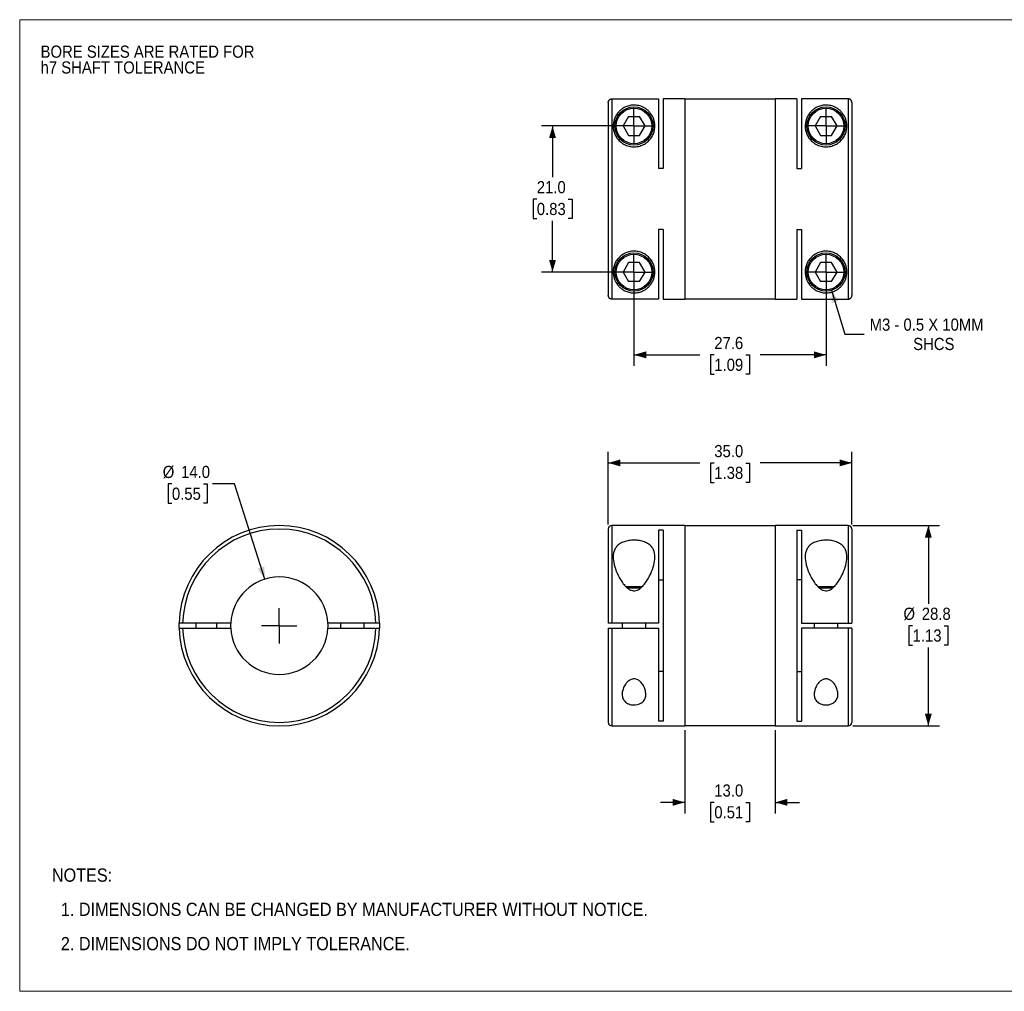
# Model space of a CAD drawing. Header units: millimetres. Extents: x 0 to 216, y 0 to 140.
# Tile 1 of 2: x 0 to 142, y 0 to 140. Entities that reach past the tile are written whole.
import ezdxf

# ---------------------------------------------------------------- set-up
doc = ezdxf.new("R2010")
doc.units = ezdxf.units.MM
doc.header["$LTSCALE"] = 0.5
doc.linetypes.add('SLD-Solid', pattern=[0])
doc.layers.add('SLD-0', color=7, linetype='SLD-Solid', lineweight=25)
doc.layers.add('TEXT', color=140, linetype='SLD-Solid', lineweight=25)
doc.styles.add('SLDTEXTSTYLE0', font='GOTHIC.TTF', dxfattribs={"width": 0.913})
doc.dimstyles.new('SLDDIMSTYLE0', dxfattribs={"dimtxt": 1.75, "dimasz": 1.75, "dimexe": 0, "dimexo": 0.0625, "dimgap": 0.4375, "dimtad": 0, "dimtih": 1, "dimtoh": 1, "dimdec": 1, "dimrnd": 1e-09, "dimzin": 4, "dimdsep": 46, "dimtxsty": 'SLDTEXTSTYLE0', "dimsah": 1, "dimcen": 0, "dimadec": 0, "dimazin": 1, "dimtfac": 1, "dimtdec": 1, "dimtofl": 0, "dimtmove": 0, "dimatfit": 3, "dimfxl": 0, "dimfrac": 2, "dimtolj": 1, "dimtzin": 12, "dimarcsym": 0})
doc.dimstyles.new('SLDDIMSTYLE1', dxfattribs={"dimtxt": 1.75, "dimasz": 1.75, "dimexe": 0, "dimexo": 0.0625, "dimgap": 0.4375, "dimtad": 0, "dimtih": 1, "dimtoh": 1, "dimdec": 1, "dimrnd": 1e-09, "dimzin": 4, "dimdsep": 46, "dimtxsty": 'SLDTEXTSTYLE0', "dimsah": 1, "dimcen": 0.09, "dimadec": 0, "dimazin": 1, "dimtfac": 1, "dimtdec": 1, "dimtmove": 0, "dimatfit": 0, "dimfxl": 0, "dimfrac": 2, "dimtolj": 1, "dimtzin": 12, "dimarcsym": 0})
doc.dimstyles.new('SLDDIMSTYLE2', dxfattribs={"dimtxt": 1.75, "dimasz": 1.75, "dimexe": 0, "dimexo": 0.0625, "dimgap": 0.4375, "dimtad": 0, "dimtih": 1, "dimtoh": 1, "dimdec": 1, "dimrnd": 1e-09, "dimzin": 4, "dimdsep": 46, "dimtxsty": 'SLDTEXTSTYLE0', "dimsah": 1, "dimcen": 0.09, "dimadec": 0, "dimazin": 1, "dimtfac": 1, "dimtdec": 1, "dimtofl": 0, "dimtmove": 0, "dimatfit": 3, "dimfxl": 0, "dimfrac": 2, "dimtolj": 1, "dimtzin": 12, "dimarcsym": 0})
doc.dimstyles.new('SLDDIMSTYLE3', dxfattribs={"dimtxt": 1.75, "dimasz": 1.75, "dimexe": 0, "dimexo": 0.0625, "dimgap": 0.4375, "dimtad": 0, "dimtih": 1, "dimtoh": 1, "dimdec": 1, "dimrnd": 1e-09, "dimzin": 12, "dimdsep": 46, "dimtxsty": 'SLDTEXTSTYLE0', "dimsah": 1, "dimcen": 0.09, "dimadec": 0, "dimazin": 3, "dimtfac": 1, "dimtdec": 1, "dimtofl": 0, "dimtmove": 0, "dimatfit": 3, "dimfxl": 0, "dimfrac": 2, "dimtolj": 1, "dimtzin": 12, "dimarcsym": 0})
doc.dimstyles.new('SLDDIMSTYLE4', dxfattribs={"dimtxt": 1.75, "dimasz": 1.75, "dimexe": 0, "dimexo": 0.0625, "dimgap": 0.4375, "dimtad": 0, "dimtih": 1, "dimtoh": 1, "dimdec": 1, "dimrnd": 1e-09, "dimzin": 12, "dimdsep": 46, "dimtxsty": 'SLDTEXTSTYLE0', "dimsah": 1, "dimcen": 0, "dimadec": 0, "dimazin": 3, "dimtfac": 1, "dimtdec": 1, "dimtofl": 0, "dimtmove": 0, "dimatfit": 3, "dimfxl": 0, "dimfrac": 2, "dimtolj": 1, "dimtzin": 12, "dimarcsym": 0})

# ---------------------------------------------------------------- blocks, each defined once
blk = doc.blocks.new('Block2')
at = {"color": 7, "linetype": 'SLD-Solid', "lineweight": 18}
for p, q in [((0, 139.7), (215.9, 139.7)), ((0, 139.7), (0, 0)), ((215.9, 139.7), (215.9, 0)), ((0, 0), (215.9, 0))]:
    blk.add_line(p, q, dxfattribs=at)
blk = doc.blocks.new('SW_NOTE_0_2')
at = {"layer": 'SLD-0', "color": 0, "char_height": 1.75, "attachment_point": 1, "style": 'SLDTEXTSTYLE0'}
for s, insert in [('BORE SIZES ARE RATED FOR ', (0, 2.24)), ('h7 SHAFT TOLERANCE', (0, -0.03))]:
    blk.add_mtext(s, dxfattribs=dict(at, insert=insert))
blk = doc.blocks.new('SW_NOTE_0_3')
at = {"layer": 'TEXT', "color": 0, "char_height": 1.905, "attachment_point": 1, "style": 'SLDTEXTSTYLE0'}
for s, insert in [('NOTES:', (0, 2.43)), ('  1. DIMENSIONS CAN BE CHANGED BY MANUFACTURER WITHOUT NOTICE.', (0, -2.49)), ('  2. DIMENSIONS DO NOT IMPLY TOLERANCE.', (0, -7.42))]:
    blk.add_mtext(s, dxfattribs=dict(at, insert=insert))
blk = doc.blocks.new('_D')
at = {"layer": 'SLD-0'}
for p, q in [((21.88, 72.96), (21.35, 72.96)), ((21.35, 72.96), (21.35, 70.18)), ((26.41, 72.96), (26.94, 72.96)), ((26.94, 72.96), (26.94, 70.18)), ((30.9, 72.96), (27.73, 72.96)), ((35.22, 59.25), (30.9, 72.96)), ((21.35, 70.18), (21.88, 70.18)), ((26.94, 70.18), (26.41, 70.18))]:
    blk.add_line(p, q, dxfattribs=at)
blk.add_solid([(35.22, 59.25), (35.17, 61.07), (34.21, 60.77)], dxfattribs=at)
at = {"layer": 'SLD-0', "char_height": 1.75, "attachment_point": 1, "style": 'SLDTEXTSTYLE0'}
for s, insert in [('%%c', (20.56, 75.55)), ('14.0', (23.2, 75.55)), ('0.55', (21.88, 72.42))]:
    blk.add_mtext(s, dxfattribs=dict(at, insert=insert))
blk = doc.blocks.new('SW_CENTERMARKSYMBOL_0')
at = {"layer": 'SLD-0', "color": 0}
for q in [(0, 2.54), (-2.54, 0), (0, -2.54), (2.54, 0)]:
    blk.add_line((0, 0), q, dxfattribs=at)
blk = doc.blocks.new('_D_1')
at = {"layer": 'SLD-0'}
for p, q in [((95.6, 37.54), (95.6, 25.58)), ((108.6, 37.54), (108.6, 25.58)), ((95.6, 27.17), (92.1, 27.17)), ((99.84, 27.16), (99.31, 27.16)), ((99.31, 27.16), (99.31, 24.38)), ((104.37, 27.16), (104.9, 27.16)), ((104.9, 27.16), (104.9, 24.38)), ((108.6, 27.17), (112.1, 27.17)), ((99.31, 24.38), (99.84, 24.38)), ((104.9, 24.38), (104.37, 24.38))]:
    blk.add_line(p, q, dxfattribs=at)
for points in [[(95.6, 27.17), (93.85, 27.67), (93.85, 26.67)], [(108.6, 27.17), (110.35, 26.67), (110.35, 27.67)]]:
    blk.add_solid(points, dxfattribs=at)
at = {"layer": 'SLD-0', "char_height": 1.75, "attachment_point": 1, "style": 'SLDTEXTSTYLE0'}
for s, insert in [('13.0', (99.84, 29.75)), ('0.51', (99.84, 26.62))]:
    blk.add_mtext(s, dxfattribs=dict(at, insert=insert))
blk = doc.blocks.new('_D_2')
at = {"layer": 'SLD-0'}
for p, q in [((84.6, 67.11), (84.6, 77.56)), ((119.6, 67.11), (119.6, 77.56)), ((84.6, 75.97), (97.77, 75.97)), ((99.84, 75.96), (99.31, 75.96)), ((99.31, 75.96), (99.31, 73.18)), ((104.37, 75.96), (104.9, 75.96)), ((104.9, 75.96), (104.9, 73.18)), ((119.6, 75.97), (106.43, 75.97)), ((99.31, 73.18), (99.84, 73.18)), ((104.9, 73.18), (104.37, 73.18))]:
    blk.add_line(p, q, dxfattribs=at)
for points in [[(84.6, 75.97), (86.35, 75.47), (86.35, 76.47)], [(119.6, 75.97), (117.85, 76.47), (117.85, 75.47)]]:
    blk.add_solid(points, dxfattribs=at)
at = {"layer": 'SLD-0', "char_height": 1.75, "attachment_point": 1, "style": 'SLDTEXTSTYLE0'}
for s, insert in [('35.0', (99.84, 78.55)), ('1.38', (99.84, 75.42))]:
    blk.add_mtext(s, dxfattribs=dict(at, insert=insert))
blk = doc.blocks.new('_D_3')
at = {"layer": 'SLD-0'}
for p, q in [((119.74, 66.97), (132.2, 66.97)), ((130.61, 66.97), (130.61, 55.71)), ((128.35, 52.57), (127.82, 52.57)), ((127.82, 52.57), (127.82, 49.79)), ((132.88, 52.57), (133.41, 52.57)), ((133.41, 52.57), (133.41, 49.79)), ((127.82, 49.79), (128.35, 49.79)), ((133.41, 49.79), (132.88, 49.79)), ((130.61, 38.17), (130.61, 49.44)), ((119.74, 38.17), (132.2, 38.17))]:
    blk.add_line(p, q, dxfattribs=at)
for points in [[(130.61, 66.97), (130.11, 65.22), (131.11, 65.22)], [(130.61, 38.17), (131.11, 39.92), (130.11, 39.92)]]:
    blk.add_solid(points, dxfattribs=at)
at = {"layer": 'SLD-0', "char_height": 1.75, "attachment_point": 1, "style": 'SLDTEXTSTYLE0'}
for s, insert in [('%%c', (127.03, 55.16)), ('28.8', (129.67, 55.16)), ('1.13', (128.35, 52.03))]:
    blk.add_mtext(s, dxfattribs=dict(at, insert=insert))
blk = doc.blocks.new('_D_5')
at = {"layer": 'SLD-0'}
for p, q in [((85.13, 124.42), (75.01, 124.42)), ((76.59, 124.42), (76.59, 117.07)), ((74.33, 113.91), (73.8, 113.91)), ((73.8, 113.91), (73.8, 111.13)), ((78.86, 113.91), (79.39, 113.91)), ((79.39, 113.91), (79.39, 111.13)), ((73.8, 111.13), (74.33, 111.13)), ((76.59, 103.42), (76.59, 110.77)), ((79.39, 111.13), (78.86, 111.13)), ((87.67, 103.42), (75.01, 103.42))]:
    blk.add_line(p, q, dxfattribs=at)
for points in [[(76.59, 124.42), (76.09, 122.67), (77.09, 122.67)], [(76.59, 103.42), (77.09, 105.17), (76.09, 105.17)]]:
    blk.add_solid(points, dxfattribs=at)
at = {"layer": 'SLD-0', "char_height": 1.75, "attachment_point": 1, "style": 'SLDTEXTSTYLE0'}
for s, insert in [('21.0', (74.33, 116.5)), ('0.83', (74.33, 113.36))]:
    blk.add_mtext(s, dxfattribs=dict(at, insert=insert))
blk = doc.blocks.new('_D_6')
at = {"layer": 'SLD-0'}
for p, q in [((88.3, 102.78), (88.3, 89.93)), ((115.9, 102.78), (115.9, 89.93)), ((88.3, 91.51), (97.77, 91.51)), ((99.84, 91.5), (99.31, 91.5)), ((99.31, 91.5), (99.31, 88.72)), ((104.37, 91.5), (104.9, 91.5)), ((104.9, 91.5), (104.9, 88.72)), ((115.9, 91.51), (106.43, 91.51)), ((99.31, 88.72), (99.84, 88.72)), ((104.9, 88.72), (104.37, 88.72))]:
    blk.add_line(p, q, dxfattribs=at)
for points in [[(88.3, 91.51), (90.05, 91.01), (90.05, 92.01)], [(115.9, 91.51), (114.15, 92.01), (114.15, 91.01)]]:
    blk.add_solid(points, dxfattribs=at)
at = {"layer": 'SLD-0', "char_height": 1.75, "attachment_point": 1, "style": 'SLDTEXTSTYLE0'}
for s, insert in [('27.6', (99.84, 94.09)), ('1.09', (99.84, 90.96))]:
    blk.add_mtext(s, dxfattribs=dict(at, insert=insert))
blk = doc.blocks.new('_D_7')
at = {"layer": 'SLD-0'}
for p, q in [((116.7, 100.79), (118.6, 94.49)), ((118.6, 94.49), (121.38, 94.49))]:
    blk.add_line(p, q, dxfattribs=at)
blk.add_solid([(116.7, 100.79), (116.73, 98.97), (117.68, 99.26)], dxfattribs=at)
at = {"layer": 'SLD-0', "char_height": 1.75, "attachment_point": 1, "style": 'SLDTEXTSTYLE0'}
for s, insert in [('M3 - 0.5 X 10MM', (122.17, 96.73)), ('SHCS', (128.43, 93.95))]:
    blk.add_mtext(s, dxfattribs=dict(at, insert=insert))
blk = doc.blocks.new('SW_CENTERMARKSYMBOL_2')
at = {"layer": 'SLD-0', "color": 0}
for q in [(0, 2.54), (-2.54, 0), (0, -2.54), (2.54, 0)]:
    blk.add_line((0, 0), q, dxfattribs=at)
blk = doc.blocks.new('SW_CENTERMARKSYMBOL_3')
at = {"layer": 'SLD-0', "color": 0}
for q in [(0, 2.54), (-2.54, 0), (0, -2.54), (2.54, 0)]:
    blk.add_line((0, 0), q, dxfattribs=at)
blk = doc.blocks.new('SW_CENTERMARKSYMBOL_4')
at = {"layer": 'SLD-0', "color": 0}
for q in [(0, 2.54), (-2.54, 0), (0, -2.54), (2.54, 0)]:
    blk.add_line((0, 0), q, dxfattribs=at)
blk = doc.blocks.new('SW_CENTERMARKSYMBOL_5')
at = {"layer": 'SLD-0', "color": 0}
for q in [(0, 2.54), (-2.54, 0), (0, -2.54), (2.54, 0)]:
    blk.add_line((0, 0), q, dxfattribs=at)

msp = doc.modelspace()

# ---------------------------------------------------------------- linework, layer by layer
for p, q in [((84.6, 127.81), (84.6, 100.02)), ((85.1, 128.31), (85.1, 99.52)), ((85.1, 128.31), (91.8, 128.31)), ((91.8, 128.31), (91.8, 118.32)), ((95.6, 128.32), (92.5, 128.32)), ((92.5, 128.32), (92.5, 118.32)), ((95.6, 128.32), (95.6, 99.52)), ((108.6, 128.27), (95.6, 128.27)), ((111.7, 128.32), (108.6, 128.32)), ((108.6, 128.32), (108.6, 99.52)), ((111.7, 128.32), (111.7, 118.32)), ((112.4, 128.31), (112.4, 118.32)), ((119.1, 128.31), (112.4, 128.31)), ((119.1, 128.31), (119.1, 99.52)), ((119.6, 127.81), (119.6, 100.02)), ((87.51, 125.79), (86.72, 124.42)), ((87.51, 125.79), (89.1, 125.79)), ((89.89, 124.42), (89.1, 125.79)), ((115.11, 125.79), (114.32, 124.42)), ((115.11, 125.79), (116.7, 125.79)), ((117.49, 124.42), (116.7, 125.79)), ((86.72, 124.42), (87.51, 123.04)), ((89.1, 123.04), (89.89, 124.42)), ((114.32, 124.42), (115.11, 123.04)), ((116.7, 123.04), (117.49, 124.42)), ((87.51, 123.04), (89.1, 123.04)), ((115.11, 123.04), (116.7, 123.04)), ((92.5, 118.32), (91.8, 118.32)), ((111.7, 118.32), (112.4, 118.32)), ((92.5, 109.52), (91.8, 109.52)), ((91.8, 109.52), (91.8, 99.52)), ((92.5, 109.52), (92.5, 99.52)), ((111.7, 109.52), (112.4, 109.52)), ((111.7, 109.52), (111.7, 99.52)), ((112.4, 109.52), (112.4, 99.52)), ((87.51, 104.79), (86.72, 103.42)), ((89.1, 104.79), (87.51, 104.79)), ((89.89, 103.42), (89.1, 104.79)), ((115.11, 104.79), (114.32, 103.42)), ((116.7, 104.79), (115.11, 104.79)), ((117.49, 103.42), (116.7, 104.79)), ((86.72, 103.42), (87.51, 102.04)), ((89.1, 102.04), (89.89, 103.42)), ((114.32, 103.42), (115.11, 102.04)), ((116.7, 102.04), (117.49, 103.42)), ((89.1, 102.04), (87.51, 102.04)), ((116.7, 102.04), (115.11, 102.04)), ((91.8, 99.52), (85.1, 99.52)), ((92.5, 99.52), (95.6, 99.52)), ((95.6, 99.57), (108.6, 99.57)), ((108.6, 99.52), (111.7, 99.52)), ((112.4, 99.52), (119.1, 99.52)), ((95.6, 66.97), (85.1, 66.97)), ((85.1, 66.97), (85.1, 52.92)), ((95.6, 66.97), (95.6, 38.17)), ((108.6, 66.92), (95.6, 66.92)), ((119.1, 66.97), (108.6, 66.97)), ((108.6, 66.97), (108.6, 38.17)), ((119.1, 66.97), (119.1, 52.92)), ((84.6, 66.47), (84.6, 52.92)), ((92.5, 66.28), (91.8, 66.28)), ((91.8, 66.28), (91.8, 52.92)), ((92.5, 66.28), (92.5, 38.86)), ((111.7, 66.28), (112.4, 66.28)), ((111.7, 66.28), (111.7, 38.86)), ((112.4, 66.28), (112.4, 52.92)), ((119.6, 66.47), (119.6, 52.92)), ((89.47, 58.17), (87.14, 58.17)), ((91.8, 59.15), (92.5, 59.15)), ((112.4, 59.15), (111.7, 59.15)), ((117.07, 58.17), (114.74, 58.17)), ((89.25, 57.97), (87.36, 57.97)), ((116.85, 57.97), (114.96, 57.97)), ((22.92, 52.22), (22.92, 52.92)), ((30.33, 52.92), (23.42, 52.92)), ((25.32, 52.92), (25.32, 52.22)), ((28.32, 52.22), (28.32, 52.92)), ((51.21, 52.92), (44.31, 52.92)), ((46.12, 52.92), (46.12, 52.22)), ((49.52, 52.22), (49.52, 52.92)), ((51.71, 52.92), (51.71, 52.22)), ((91.8, 52.92), (85.1, 52.92)), ((86.6, 52.92), (86.6, 52.22)), ((90, 52.22), (90, 52.92)), ((112.4, 52.92), (119.1, 52.92)), ((114.2, 52.92), (114.2, 52.22)), ((117.6, 52.22), (117.6, 52.92)), ((23.42, 52.22), (30.33, 52.22)), ((44.31, 52.22), (51.21, 52.22)), ((84.6, 52.22), (84.6, 38.67)), ((85.1, 52.22), (91.8, 52.22)), ((85.1, 52.22), (85.1, 38.17)), ((91.8, 52.22), (91.8, 38.86)), ((112.4, 52.22), (112.4, 38.86)), ((119.1, 52.22), (112.4, 52.22)), ((119.1, 52.22), (119.1, 38.17)), ((119.6, 52.22), (119.6, 38.67)), ((92.5, 45.99), (91.8, 45.99)), ((111.7, 45.99), (112.4, 45.99)), ((92.5, 38.86), (91.8, 38.86)), ((95.6, 38.22), (108.6, 38.22)), ((111.7, 38.86), (112.4, 38.86)), ((85.1, 38.17), (95.6, 38.17)), ((108.6, 38.17), (119.1, 38.17))]:
    msp.add_line(p, q)
for centre, radius in [((88.3, 124.42), 2.75), ((88.3, 124.42), 2.55), ((115.9, 124.42), 2.75), ((115.9, 124.42), 2.55), ((88.3, 103.42), 2.75), ((115.9, 103.42), 2.75), ((88.3, 103.42), 2.55), ((115.9, 103.42), 2.55)]:
    msp.add_circle(centre, radius)
for centre, radius, start, end in [((37.32, 52.57), 14.4, 1.3927, 178.6073), ((85.1, 66.47), 0.5, 90, 180), ((119.1, 66.47), 0.5, 0, 90), ((37.32, 52.57), 13.9, 1.4429, 178.5571), ((37.32, 52.57), 7, 2.866, 177.134), ((37.32, 52.57), 7, 177.134, 182.866), ((37.32, 52.57), 7, 357.134, 2.866), ((37.32, 52.57), 14.4, 181.3927, 358.6073), ((37.32, 52.57), 13.9, 181.4429, 358.5571), ((37.32, 52.57), 7, 182.866, 357.134), ((85.1, 38.67), 0.5, 180, 270), ((119.1, 38.67), 0.5, 270, 0)]:
    msp.add_arc(centre, radius, start, end)
for points, knots in [([(84.6, 127.81), (84.6, 127.84), (84.61, 127.88), (84.62, 127.94), (84.64, 128.02), (84.69, 128.09), (84.75, 128.17), (84.82, 128.23), (84.91, 128.28), (85.01, 128.31), (85.07, 128.31), (85.1, 128.31)], [0, 0, 0, 0, 0.0824008, 0.1652583, 0.2499862, 0.3741461, 0.5000461, 0.6230375, 0.7502156, 0.8750464, 1, 1, 1, 1]), ([(91.3, 124.42), (91.3, 124.07), (91.21, 123.5), (90.83, 122.76), (90.4, 122.24), (89.83, 121.8), (89.13, 121.5), (88.36, 121.39), (87.59, 121.47), (86.87, 121.75), (86.28, 122.17), (85.83, 122.68), (85.42, 123.42), (85.24, 124.36), (85.4, 125.36), (85.76, 126.07), (86.17, 126.54), (86.47, 126.8), (86.75, 126.99), (86.98, 127.12), (87.24, 127.23), (87.54, 127.32), (87.87, 127.39), (88.24, 127.43), (88.63, 127.41), (88.97, 127.35), (89.28, 127.26), (89.55, 127.15), (89.79, 127.03), (90.08, 126.85), (90.39, 126.59), (90.8, 126.13), (91.18, 125.43), (91.3, 124.77), (91.3, 124.42)], [0, 0, 0, 0, 0.062331, 0.093569, 0.124903, 0.156184, 0.187314, 0.218584, 0.249897, 0.281236, 0.312595, 0.343953, 0.375276, 0.437574, 0.499883, 0.56222, 0.594122, 0.624405, 0.640696, 0.655782, 0.672457, 0.687166, 0.703813, 0.71858, 0.733534, 0.750026, 0.764694, 0.781447, 0.796489, 0.812849, 0.843082, 0.875204, 0.937529, 1, 1, 1, 1]), ([(118.9, 124.42), (118.9, 124.07), (118.81, 123.5), (118.43, 122.76), (118, 122.24), (117.43, 121.8), (116.73, 121.5), (115.96, 121.39), (115.19, 121.47), (114.47, 121.75), (113.88, 122.17), (113.43, 122.68), (113.02, 123.42), (112.84, 124.36), (113, 125.36), (113.36, 126.07), (113.77, 126.54), (114.07, 126.8), (114.35, 126.99), (114.58, 127.12), (114.84, 127.23), (115.14, 127.32), (115.47, 127.39), (115.84, 127.43), (116.23, 127.41), (116.57, 127.35), (116.88, 127.26), (117.15, 127.15), (117.39, 127.03), (117.68, 126.85), (117.99, 126.59), (118.4, 126.13), (118.78, 125.43), (118.9, 124.77), (118.9, 124.42)], [0, 0, 0, 0, 0.062331, 0.093569, 0.124903, 0.156184, 0.187314, 0.218584, 0.249897, 0.281236, 0.312595, 0.343953, 0.375276, 0.437574, 0.499883, 0.56222, 0.594122, 0.624405, 0.640696, 0.655782, 0.672457, 0.687166, 0.703813, 0.71858, 0.733534, 0.750026, 0.764694, 0.781447, 0.796489, 0.812849, 0.843082, 0.875204, 0.937529, 1, 1, 1, 1]), ([(119.6, 127.81), (119.6, 127.84), (119.6, 127.89), (119.58, 127.96), (119.56, 128.02), (119.53, 128.08), (119.49, 128.13), (119.45, 128.18), (119.4, 128.22), (119.35, 128.25), (119.3, 128.27), (119.25, 128.29), (119.2, 128.31), (119.15, 128.31), (119.12, 128.31), (119.1, 128.31)], [0, 0, 0, 0, 0.093176, 0.183643, 0.271402, 0.356453, 0.438795, 0.518428, 0.595352, 0.669567, 0.741072, 0.809868, 0.875954, 0.939332, 1, 1, 1, 1]), ([(91.3, 103.42), (91.3, 103.07), (91.18, 102.41), (90.81, 101.71), (90.39, 101.25), (90.08, 100.99), (89.8, 100.81), (89.55, 100.69), (89.29, 100.58), (88.98, 100.49), (88.64, 100.43), (88.25, 100.41), (87.88, 100.44), (87.55, 100.51), (87.25, 100.61), (86.99, 100.72), (86.75, 100.85), (86.48, 101.03), (86.17, 101.29), (85.77, 101.76), (85.4, 102.47), (85.24, 103.47), (85.42, 104.41), (85.82, 105.15), (86.27, 105.66), (86.86, 106.08), (87.57, 106.36), (88.35, 106.45), (89.12, 106.34), (89.82, 106.04), (90.4, 105.6), (90.83, 105.08), (91.21, 104.34), (91.3, 103.77), (91.3, 103.42)], [0, 0, 0, 0, 0.0621774, 0.1245576, 0.1566682, 0.1869081, 0.2031849, 0.2181663, 0.2349146, 0.2495908, 0.266066, 0.2809824, 0.2957537, 0.312387, 0.3270847, 0.3437627, 0.3588089, 0.3750692, 0.4054768, 0.4375446, 0.4997923, 0.5621241, 0.6244327, 0.6557758, 0.6870083, 0.7181971, 0.7494845, 0.7807633, 0.8120685, 0.8433929, 0.8747496, 0.9061484, 0.9375546, 1, 1, 1, 1]), ([(118.9, 103.42), (118.9, 103.07), (118.78, 102.41), (118.41, 101.71), (117.99, 101.25), (117.68, 100.99), (117.4, 100.81), (117.15, 100.69), (116.89, 100.58), (116.58, 100.49), (116.24, 100.43), (115.85, 100.41), (115.48, 100.44), (115.15, 100.51), (114.85, 100.61), (114.59, 100.72), (114.35, 100.85), (114.08, 101.03), (113.77, 101.29), (113.37, 101.76), (113, 102.47), (112.84, 103.47), (113.02, 104.41), (113.42, 105.15), (113.87, 105.66), (114.46, 106.08), (115.17, 106.36), (115.95, 106.45), (116.72, 106.34), (117.42, 106.04), (118, 105.6), (118.43, 105.08), (118.81, 104.34), (118.9, 103.77), (118.9, 103.42)], [0, 0, 0, 0, 0.062177, 0.124558, 0.156668, 0.186908, 0.203185, 0.218166, 0.234915, 0.249591, 0.266066, 0.280982, 0.295754, 0.312387, 0.327085, 0.343763, 0.358809, 0.375069, 0.405477, 0.437545, 0.499792, 0.562124, 0.624433, 0.655776, 0.687008, 0.718197, 0.749485, 0.780763, 0.812069, 0.843393, 0.87475, 0.906148, 0.937555, 1, 1, 1, 1]), ([(85.1, 99.52), (85.08, 99.52), (85.04, 99.53), (84.98, 99.54), (84.9, 99.56), (84.82, 99.6), (84.75, 99.67), (84.69, 99.74), (84.64, 99.83), (84.61, 99.92), (84.61, 99.99), (84.6, 100.02)], [0, 0, 0, 0, 0.082022, 0.164795, 0.249732, 0.374189, 0.499753, 0.622473, 0.749595, 0.87481, 1, 1, 1, 1]), ([(119.1, 99.52), (119.13, 99.52), (119.17, 99.53), (119.25, 99.54), (119.32, 99.57), (119.39, 99.61), (119.46, 99.67), (119.52, 99.74), (119.57, 99.82), (119.6, 99.92), (119.6, 99.99), (119.6, 100.02)], [0, 0, 0, 0, 0.0885262, 0.1827009, 0.2825236, 0.3879935, 0.4991095, 0.61587, 0.7382733, 0.8663174, 1, 1, 1, 1]), ([(91.3, 62.43), (91.3, 62.05), (91.18, 61.27), (90.81, 60.24), (90.39, 59.43), (90.08, 58.92), (89.8, 58.54), (89.55, 58.26), (89.29, 58), (88.98, 57.77), (88.64, 57.61), (88.25, 57.56), (87.88, 57.65), (87.55, 57.82), (87.25, 58.06), (86.99, 58.33), (86.75, 58.61), (86.48, 59), (86.17, 59.51), (85.77, 60.32), (85.4, 61.35), (85.24, 62.52), (85.42, 63.4), (85.82, 64), (86.27, 64.38), (86.86, 64.66), (87.57, 64.83), (88.35, 64.88), (89.12, 64.82), (89.82, 64.63), (90.4, 64.33), (90.83, 63.95), (91.21, 63.34), (91.3, 62.8), (91.3, 62.43)], [0, 0, 0, 0, 0.0621774, 0.1245576, 0.1566682, 0.1869081, 0.2031849, 0.2181663, 0.2349146, 0.2495908, 0.266066, 0.2809824, 0.2957537, 0.312387, 0.3270847, 0.3437627, 0.3588089, 0.3750692, 0.4054768, 0.4375446, 0.4997923, 0.5621241, 0.6244327, 0.6557758, 0.6870083, 0.7181971, 0.7494845, 0.7807633, 0.8120685, 0.8433929, 0.8747496, 0.9061484, 0.9375546, 1, 1, 1, 1]), ([(118.9, 62.43), (118.9, 62.05), (118.78, 61.27), (118.41, 60.24), (117.99, 59.43), (117.68, 58.92), (117.4, 58.54), (117.15, 58.26), (116.89, 58), (116.58, 57.77), (116.24, 57.61), (115.85, 57.56), (115.48, 57.65), (115.15, 57.82), (114.85, 58.06), (114.59, 58.33), (114.35, 58.61), (114.08, 59), (113.77, 59.51), (113.37, 60.32), (113, 61.35), (112.84, 62.52), (113.02, 63.4), (113.42, 64), (113.87, 64.38), (114.46, 64.66), (115.17, 64.83), (115.95, 64.88), (116.72, 64.82), (117.42, 64.63), (118, 64.33), (118.43, 63.95), (118.81, 63.34), (118.9, 62.8), (118.9, 62.43)], [0, 0, 0, 0, 0.062177, 0.124558, 0.156668, 0.186908, 0.203185, 0.218166, 0.234915, 0.249591, 0.266066, 0.280982, 0.295754, 0.312387, 0.327085, 0.343763, 0.358809, 0.375069, 0.405477, 0.437545, 0.499792, 0.562124, 0.624433, 0.655776, 0.687008, 0.718197, 0.749485, 0.780763, 0.812069, 0.843393, 0.87475, 0.906148, 0.937555, 1, 1, 1, 1]), ([(23.42, 52.92), (23.4, 52.92), (23.36, 52.92), (23.29, 52.92), (23.22, 52.92), (23.14, 52.92), (23.07, 52.92), (23, 52.92), (22.96, 52.92), (22.93, 52.92), (22.92, 52.92), (22.92, 52.92)], [0, 0, 0, 0, 0.0824008, 0.1652583, 0.2499862, 0.3741461, 0.5000461, 0.6230375, 0.7502156, 0.8750464, 1, 1, 1, 1]), ([(51.71, 52.92), (51.71, 52.92), (51.71, 52.92), (51.7, 52.92), (51.67, 52.92), (51.63, 52.92), (51.57, 52.92), (51.49, 52.92), (51.41, 52.92), (51.31, 52.92), (51.24, 52.92), (51.21, 52.92)], [0, 0, 0, 0, 0.082022, 0.164795, 0.249732, 0.374189, 0.499753, 0.622473, 0.749595, 0.87481, 1, 1, 1, 1]), ([(85.1, 52.92), (85.08, 52.92), (85.04, 52.92), (84.98, 52.92), (84.9, 52.92), (84.82, 52.92), (84.75, 52.92), (84.69, 52.92), (84.64, 52.92), (84.61, 52.92), (84.61, 52.92), (84.6, 52.92)], [0, 0, 0, 0, 0.082022, 0.164795, 0.249732, 0.374189, 0.499753, 0.622473, 0.749595, 0.87481, 1, 1, 1, 1]), ([(119.1, 52.92), (119.13, 52.92), (119.17, 52.92), (119.25, 52.92), (119.32, 52.92), (119.39, 52.92), (119.46, 52.92), (119.52, 52.92), (119.57, 52.92), (119.6, 52.92), (119.6, 52.92), (119.6, 52.92)], [0, 0, 0, 0, 0.0885262, 0.1827009, 0.2825236, 0.3879935, 0.4991095, 0.61587, 0.7382733, 0.8663174, 1, 1, 1, 1]), ([(22.92, 52.22), (22.92, 52.22), (22.92, 52.22), (22.94, 52.22), (22.96, 52.22), (23, 52.22), (23.06, 52.22), (23.14, 52.22), (23.23, 52.22), (23.32, 52.22), (23.39, 52.22), (23.42, 52.22)], [0, 0, 0, 0, 0.082045, 0.164921, 0.250042, 0.374855, 0.500612, 0.6233, 0.750655, 0.875494, 1, 1, 1, 1]), ([(51.21, 52.22), (51.23, 52.22), (51.28, 52.22), (51.34, 52.22), (51.41, 52.22), (51.49, 52.22), (51.57, 52.22), (51.63, 52.22), (51.68, 52.22), (51.71, 52.22), (51.71, 52.22), (51.71, 52.22)], [0, 0, 0, 0, 0.082035, 0.164766, 0.249601, 0.374082, 0.499794, 0.622658, 0.749934, 0.875006, 1, 1, 1, 1]), ([(84.6, 52.22), (84.6, 52.22), (84.61, 52.22), (84.62, 52.22), (84.64, 52.22), (84.69, 52.22), (84.75, 52.22), (84.82, 52.22), (84.91, 52.22), (85.01, 52.22), (85.07, 52.22), (85.1, 52.22)], [0, 0, 0, 0, 0.082035, 0.164766, 0.249601, 0.374082, 0.499794, 0.622658, 0.749934, 0.875006, 1, 1, 1, 1]), ([(119.6, 52.22), (119.6, 52.22), (119.6, 52.22), (119.58, 52.22), (119.56, 52.22), (119.53, 52.22), (119.49, 52.22), (119.45, 52.22), (119.4, 52.22), (119.35, 52.22), (119.3, 52.22), (119.25, 52.22), (119.2, 52.22), (119.15, 52.22), (119.12, 52.22), (119.1, 52.22)], [0, 0, 0, 0, 0.093176, 0.183643, 0.271402, 0.356453, 0.438795, 0.518428, 0.595352, 0.669567, 0.741072, 0.809868, 0.875954, 0.939332, 1, 1, 1, 1]), ([(90, 42.72), (90, 42.51), (89.96, 42.21), (89.77, 41.86), (89.56, 41.61), (89.29, 41.41), (88.94, 41.26), (88.54, 41.17), (88.12, 41.17), (87.71, 41.24), (87.36, 41.39), (87.07, 41.59), (86.78, 41.91), (86.6, 42.38), (86.59, 42.99), (86.76, 43.62), (87.05, 44.14), (87.38, 44.52), (87.69, 44.76), (88, 44.89), (88.28, 44.93), (88.56, 44.91), (88.89, 44.78), (89.31, 44.46), (89.68, 43.97), (89.94, 43.34), (90, 42.92), (90, 42.72)], [0, 0, 0, 0, 0.062148, 0.09433, 0.124751, 0.156944, 0.187447, 0.218637, 0.249893, 0.281264, 0.312661, 0.343114, 0.375401, 0.437749, 0.499998, 0.562425, 0.624785, 0.658051, 0.687478, 0.718793, 0.734541, 0.75022, 0.781578, 0.812915, 0.875288, 0.937399, 1, 1, 1, 1]), ([(115.9, 44.92), (115.97, 44.92), (116.11, 44.91), (116.38, 44.83), (116.67, 44.66), (116.95, 44.39), (117.24, 44), (117.5, 43.48), (117.63, 42.85), (117.58, 42.25), (117.35, 41.79), (117.02, 41.5), (116.71, 41.32), (116.33, 41.2), (115.91, 41.16), (115.48, 41.2), (115.1, 41.32), (114.78, 41.49), (114.46, 41.79), (114.23, 42.25), (114.18, 42.85), (114.31, 43.48), (114.56, 44), (114.86, 44.39), (115.14, 44.66), (115.43, 44.83), (115.69, 44.91), (115.83, 44.92), (115.9, 44.92)], [0, 0, 0, 0, 0.015418, 0.031441, 0.06276, 0.094106, 0.125328, 0.187565, 0.250032, 0.312319, 0.374626, 0.405996, 0.437275, 0.468448, 0.499758, 0.531104, 0.562499, 0.593915, 0.62516, 0.68751, 0.74987, 0.812281, 0.8745, 0.905887, 0.937283, 0.968603, 0.984339, 1, 1, 1, 1])]:
    msp.add_open_spline(points, degree=3, knots=knots)

# ---------------------------------------------------------------- block references
at = {"color": 7, "linetype": 'Continuous'}
msp.add_blockref('Block2', (0, 0), dxfattribs=at)
at = {"layer": 'SLD-0'}
for name, p in [('SW_NOTE_0_2', (3, 133.74)), ('SW_CENTERMARKSYMBOL_5', (88.3, 124.42)), ('SW_CENTERMARKSYMBOL_2', (115.9, 124.42)), ('SW_CENTERMARKSYMBOL_3', (88.3, 103.42)), ('SW_CENTERMARKSYMBOL_4', (115.9, 103.42)), ('SW_CENTERMARKSYMBOL_0', (37.32, 52.57))]:
    msp.add_blockref(name, p, dxfattribs=at)
at = {"layer": 'TEXT'}
msp.add_blockref('SW_NOTE_0_3', (4.63, 15.23), dxfattribs=at)

# ---------------------------------------------------------------- dimensions: what is measured, and where the dimension line sits
at = {"layer": 'SLD-0'}
for base, p1, p2, angle, picture, middle in [((76.59, 103.42), (85.76, 124.42), (88.3, 103.42), 90, '_D_5', (76.59, 113.92)), ((119.6, 75.97), (84.6, 66.47), (119.6, 66.47), 0, '_D_2', (102.1, 75.97))]:
    dim = msp.add_linear_dim(base=base, p1=p1, p2=p2, angle=angle, dimstyle='SLDDIMSTYLE2', dxfattribs=at)
    dim.commit()
    dim.dimension.update_dxf_attribs({"geometry": picture, "text_midpoint": middle, "dimtype": 160})
dim = msp.add_diameter_dim_2p(p1=(115.11, 106.05), p2=(116.7, 100.79), text='M3 - 0.5 X 10MM\\PSHCS', dimstyle='SLDDIMSTYLE4', override={"dimpost": '<>'}, dxfattribs=at)
dim.commit()
dim.dimension.update_dxf_attribs({"geometry": '_D_7', "text_midpoint": (131.33, 94.49), "dimtype": 163})
for base, p1, p2, dimstyle, picture, middle in [((115.9, 91.51), (88.3, 103.42), (115.9, 103.42), 'SLDDIMSTYLE3', '_D_6', (102.1, 91.51)), ((108.6, 27.17), (95.6, 38.17), (108.6, 38.17), 'SLDDIMSTYLE1', '_D_1', (102.1, 27.17))]:
    dim = msp.add_linear_dim(base=base, p1=p1, p2=p2, dimstyle=dimstyle, dxfattribs=at)
    dim.commit()
    dim.dimension.update_dxf_attribs({"geometry": picture, "text_midpoint": middle, "dimtype": 160})
dim = msp.add_diameter_dim_2p(p1=(39.42, 45.89), p2=(35.22, 59.25), dimstyle='SLDDIMSTYLE0', dxfattribs=at)
dim.commit()
dim.dimension.update_dxf_attribs({"geometry": '_D', "text_midpoint": (24.14, 72.96), "dimtype": 163})
dim = msp.add_linear_dim(base=(130.61, 38.17), p1=(119.1, 66.97), p2=(119.1, 38.17), angle=90, text='%%c<>', dimstyle='SLDDIMSTYLE3', dxfattribs=at)
dim.commit()
dim.dimension.update_dxf_attribs({"geometry": '_D_3', "text_midpoint": (130.61, 52.57), "dimtype": 160})

doc.saveas('drawing.dxf')
